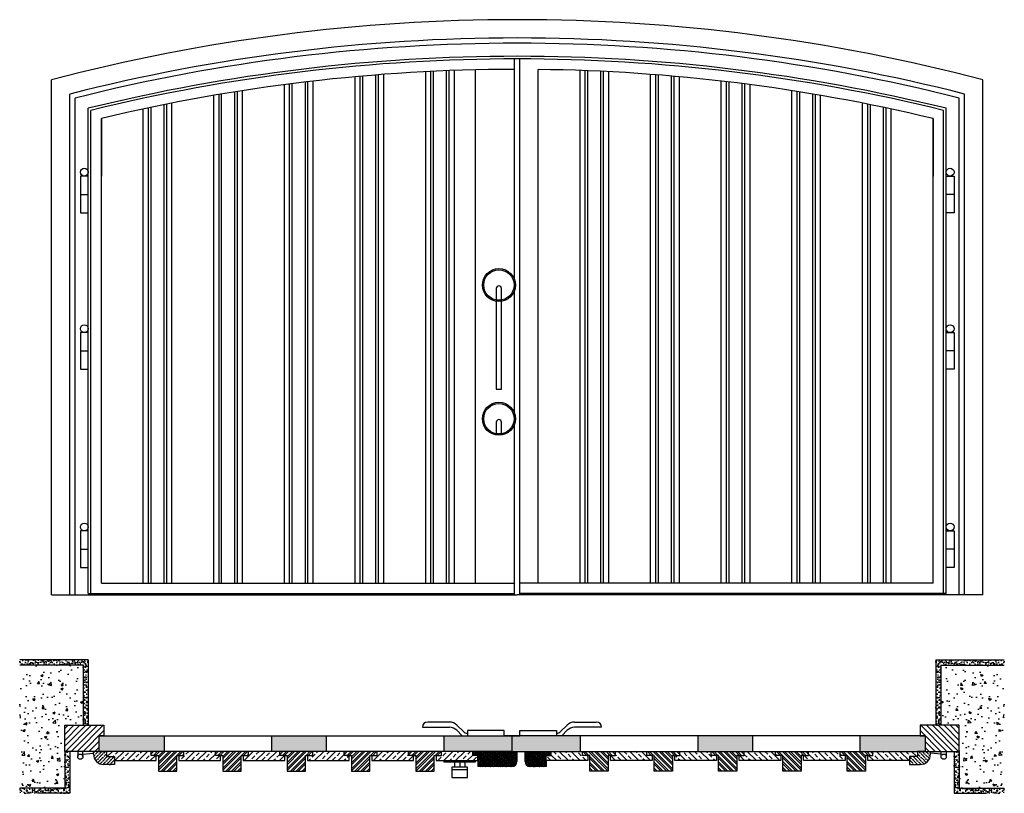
# Model space of a CAD drawing. Extents: x 0.3 to 4.06, y -0.65 to 2.31.
import ezdxf

# ---------------------------------------------------------------- set-up
doc = ezdxf.new("R2010")
doc.units = 0
doc.header["$LTSCALE"] = 0.006734
doc.header["$MEASUREMENT"] = 0
doc.layers.get('0').update_dxf_attribs({"linetype": 'CONTINUOUS'})

msp = doc.modelspace()

# ---------------------------------------------------------------- hatches: boundary and pattern name
h = msp.add_hatch()
h.set_pattern_fill('AR-SAND', color=256, scale=0.0003, style=0)
h.set_pattern_definition([(37.5, (-6e-17, -0.2), (-0.00048, 0.0146824), [0, -0.0115824, 0, -0.012954, 0, -0.0123825]), (7.5, (-6e-17, -0.2), (0.0134857, 0.02150475), [0, -0.0062484, 0, -0.0104394, 0, -0.0040005]), (327.5, (-0.009373, -0.2), (0.02372977, 4.312e-05), [0, -0.00381, 0, -0.013716, 0, -0.017907]), (317.5, (-0.009373, -0.2), (0.0229067, 0.0066879), [0, -0.001905, 0, -0.0089916, 0, -0.010287])])
h.paths.add_polyline_path([(0.5587, -0.1422), (0.2966, -0.1422), (0.2966, -0.1622), (0.5387, -0.1622), (0.5387, -0.392), (0.5587, -0.392)])
h.paths.add_polyline_path([(0.4887, -0.492), (0.4687, -0.492), (0.4687, -0.6322), (0.2966, -0.6322), (0.2966, -0.6522), (0.3641, -0.6522), (0.4887, -0.6522)])
h = msp.add_hatch()
h.set_pattern_fill('AR-SAND', color=256, scale=0.0003, style=0)
h.set_pattern_definition([(142.5, (4.357423, -0.2), (0.00048, 0.0146824), [0, -0.0115824, 0, -0.012954, 0, -0.0123825]), (172.5, (4.357423, -0.2), (-0.0134857, 0.02150475), [0, -0.0062484, 0, -0.0104394, 0, -0.0040005]), (212.5, (4.366795, -0.2), (-0.02372977, 4.312e-05), [0, -0.00381, 0, -0.013716, 0, -0.017907]), (222.5, (4.366795, -0.2), (-0.0229067, 0.0066879), [0, -0.001905, 0, -0.0089916, 0, -0.010287])])
h.paths.add_polyline_path([(3.7987, -0.1422), (4.0609, -0.1422), (4.0609, -0.1622), (3.8187, -0.1622), (3.8187, -0.392), (3.7987, -0.392)])
h.paths.add_polyline_path([(3.8687, -0.492), (3.8887, -0.492), (3.8887, -0.6322), (4.0609, -0.6322), (4.0609, -0.6522), (3.9934, -0.6522), (3.8687, -0.6522)])
h = msp.add_hatch()
h.set_pattern_fill('AR-CONC', color=256, scale=0.0005, style=0)
h.set_pattern_definition([(50, (-6e-17, -0.2), (0.091092, -0.0079695), [0.009525, -0.104775]), (355, (-6e-17, -0.2), (-0.017621, 0.095528), [0.00762, -0.08382]), (100.451, (0.00759, -0.20066), (0.073471, 0.087558), [0.008095, -0.089045]), (46.184, (-6e-17, -0.1746), (0.13554, -0.021021), [0.014287, -0.157163]), (96.636, (0.0113, -0.17635), (0.118702, 0.123713), [0.012143, -0.133568]), (351.184, (-6e-17, -0.1746), (0.118702, 0.123713), [0.01143, -0.12573]), (21, (0.0127, -0.18095), (0.0758074, -0.051133), [0.009525, -0.104775]), (326, (0.0127, -0.18095), (0.030901, 0.092094), [0.00762, -0.08382]), (71.451, (0.01902, -0.18521), (0.106708, 0.040961), [0.008095, -0.089045]), (37.5, (-6e-17, -0.2), (0.0015443, 0.0422775), [0, -0.082804, 0, -0.08509, 0, -0.0841375]), (7.5, (-6e-17, -0.2), (0.0334098, 0.0500903), [0, -0.048514, 0, -0.080899, 0, -0.0320675]), (327.5, (-0.02832, -0.2), (0.0677953, -0.0028644), [0, -0.03175, 0, -0.09906, 0, -0.131445]), (317.5, (-0.04102, -0.2), (0.0740646, 0.0127132), [0, -0.041275, 0, -0.065786, 0, -0.093345])])
h.paths.add_polyline_path([(0.5387, -0.1622), (0.2966, -0.1622), (0.2966, -0.6322), (0.4687, -0.6322), (0.4687, -0.492), (0.4687, -0.442), (0.4687, -0.392), (0.5387, -0.392)])
h = msp.add_hatch()
h.set_pattern_fill('AR-CONC', color=256, scale=0.0005, style=0)
h.set_pattern_definition([(130, (4.35742, -0.2), (-0.091092, -0.0079695), [0.009525, -0.104775]), (185, (4.35742, -0.2), (0.017621, 0.095528), [0.00762, -0.08382]), (79.549, (4.34983, -0.20066), (-0.073471, 0.087558), [0.008095, -0.089045]), (133.816, (4.35742, -0.1746), (-0.13554, -0.021021), [0.014287, -0.157163]), (83.364, (4.34613, -0.17635), (-0.118702, 0.123713), [0.012143, -0.133568]), (188.816, (4.35742, -0.1746), (-0.118702, 0.123713), [0.01143, -0.12573]), (159, (4.34472, -0.18095), (-0.0758074, -0.051133), [0.009525, -0.104775]), (214, (4.34472, -0.18095), (-0.030901, 0.092094), [0.00762, -0.08382]), (108.549, (4.338405, -0.18521), (-0.106708, 0.040961), [0.008095, -0.089045]), (142.5, (4.357423, -0.2), (-0.0015443, 0.0422775), [0, -0.082804, 0, -0.08509, 0, -0.0841375]), (172.5, (4.357423, -0.2), (-0.0334098, 0.0500903), [0, -0.048514, 0, -0.080899, 0, -0.0320675]), (212.5, (4.385744, -0.2), (-0.0677953, -0.0028644), [0, -0.03175, 0, -0.09906, 0, -0.131445]), (222.5, (4.398444, -0.2), (-0.0740646, 0.0127132), [0, -0.041275, 0, -0.065786, 0, -0.093345])])
h.paths.add_polyline_path([(3.8187, -0.1622), (4.0609, -0.1622), (4.0609, -0.6322), (3.8887, -0.6322), (3.8887, -0.492), (3.8887, -0.442), (3.8887, -0.392), (3.8187, -0.392)])
h = msp.add_hatch()
h.set_pattern_fill('ANSI31', color=256, scale=0.005, style=0)
h.set_pattern_definition([(45, (-6e-17, -0.2), (-0.01122532, 0.01122532), [])])
h.paths.add_polyline_path([(0.4687, -0.392), (0.4687, -0.442), (0.4687, -0.492), (0.5987, -0.492), (0.5987, -0.432), (0.6187, -0.432), (0.6187, -0.392), (0.5587, -0.392)])
h = msp.add_hatch()
h.set_pattern_fill('ANSI31', color=256, scale=0.005, style=0)
h.set_pattern_definition([(135, (4.357423, -0.2), (0.01122532, 0.01122532), [])])
h.paths.add_polyline_path([(3.7987, -0.392), (3.7387, -0.392), (3.7387, -0.432), (3.7587, -0.432), (3.7587, -0.492), (3.8887, -0.492), (3.8887, -0.442), (3.8887, -0.392)])
h = msp.add_hatch()
h.set_pattern_fill('ANSI35', color=256, scale=0.002, style=0)
h.set_pattern_definition([(45, (-6e-17, -0.2), (-0.008980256, 0.008980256), []), (45, (0.00898, -0.2), (-0.008980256, 0.008980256), [0.015875, -0.003175, 0, -0.003175])])
h.paths.add_polyline_path([(0.8487, -0.492), (0.8487, -0.432), (0.5987, -0.432), (0.5987, -0.492), (0.6287, -0.492)])
h.paths.add_polyline_path([(1.2587, -0.432), (1.2587, -0.492), (1.4687, -0.492), (1.4687, -0.432)])
h.paths.add_polyline_path([(2.1787, -0.492), (2.1787, -0.432), (2.1487, -0.432), (1.9187, -0.432), (1.9187, -0.492)])
h = msp.add_hatch()
h.set_pattern_fill('ANSI35', color=256, scale=0.002, style=0)
h.set_pattern_definition([(135, (4.357423, -0.2), (0.008980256, 0.008980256), []), (135, (4.348442, -0.2), (0.008980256, 0.008980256), [0.015875, -0.003175, 0, -0.003175])])
h.paths.add_polyline_path([(3.5087, -0.492), (3.5087, -0.432), (3.7587, -0.432), (3.7587, -0.492), (3.7287, -0.492)])
h.paths.add_polyline_path([(3.0987, -0.432), (3.0987, -0.492), (2.8887, -0.492), (2.8887, -0.432)])
h.paths.add_polyline_path([(2.1787, -0.492), (2.1787, -0.432), (2.2087, -0.432), (2.4387, -0.432), (2.4387, -0.492)])
h = msp.add_hatch()
h.set_pattern_fill('ANSI36', color=256, scale=0.003, style=0)
h.set_pattern_definition([(45, (-6e-17, -0.2), (0.0050514, 0.01852178), [0.0238125, -0.0047625, 0, -0.0047625])])
h.paths.add_polyline_path([(0.6287, -0.512), (0.6287, -0.492), (0.5987, -0.492), (0.5787, -0.492), (0.5787, -0.502, 0.414214), (0.6187, -0.542), (0.6587, -0.542), (0.6587, -0.512)])
h = msp.add_hatch()
h.set_pattern_fill('ANSI33', color=256, scale=0.005, style=0)
h.set_pattern_definition([(45, (-6e-17, -0.2), (-0.02245064, 0.02245064), []), (45, (0.02245, -0.2), (-0.02245064, 0.02245064), [0.015875, -0.0079375])])
h.paths.add_polyline_path([(0.8187, -0.527), (0.8187, -0.507), (0.7987, -0.507), (0.7987, -0.492), (0.6287, -0.492), (0.6287, -0.512), (0.6587, -0.512), (0.6587, -0.527)])
h.paths.add_polyline_path([(1.0647, -0.527), (1.0647, -0.507), (1.0447, -0.507), (1.0447, -0.492), (0.9247, -0.492), (0.9247, -0.507), (0.9047, -0.507), (0.9047, -0.527)])
h.paths.add_polyline_path([(1.3107, -0.527), (1.3107, -0.507), (1.2907, -0.507), (1.2907, -0.492), (1.1707, -0.492), (1.1707, -0.507), (1.1507, -0.507), (1.1507, -0.527)])
h.paths.add_polyline_path([(1.5567, -0.527), (1.5567, -0.507), (1.5367, -0.507), (1.5367, -0.492), (1.4167, -0.492), (1.4167, -0.507), (1.3967, -0.507), (1.3967, -0.527)])
h.paths.add_polyline_path([(1.8027, -0.527), (1.8027, -0.507), (1.7827, -0.507), (1.7827, -0.492), (1.6627, -0.492), (1.6627, -0.507), (1.6427, -0.507), (1.6427, -0.527)])
h.paths.add_polyline_path([(2.0487, -0.527), (2.0487, -0.507), (2.0287, -0.507), (2.0287, -0.492), (1.9087, -0.492), (1.9087, -0.507), (1.8887, -0.507), (1.8887, -0.527)])
h = msp.add_hatch()
h.set_pattern_fill('STEEL', color=256, scale=0.005, style=0)
h.set_pattern_definition([(45, (-6e-17, -0.2), (-0.01122532, 0.01122532), []), (45, (-6e-17, -0.192062), (-0.01122532, 0.01122532), [])])
h.paths.add_polyline_path([(0.8967, -0.507), (0.9047, -0.507), (0.9247, -0.507), (0.9247, -0.492), (0.7987, -0.492), (0.7987, -0.507), (0.8187, -0.507), (0.8267, -0.507), (0.8267, -0.567), (0.8967, -0.567)])
h.paths.add_polyline_path([(1.0727, -0.567), (1.1427, -0.567), (1.1427, -0.507), (1.1507, -0.507), (1.1707, -0.507), (1.1707, -0.492), (1.0447, -0.492), (1.0447, -0.507), (1.0647, -0.507), (1.0727, -0.507)])
h.paths.add_polyline_path([(1.3187, -0.567), (1.3887, -0.567), (1.3887, -0.507), (1.3967, -0.507), (1.4167, -0.507), (1.4167, -0.492), (1.2907, -0.492), (1.2907, -0.507), (1.3107, -0.507), (1.3187, -0.507)])
h.paths.add_polyline_path([(1.5647, -0.567), (1.6347, -0.567), (1.6347, -0.507), (1.6427, -0.507), (1.6627, -0.507), (1.6627, -0.492), (1.5367, -0.492), (1.5367, -0.507), (1.5567, -0.507), (1.5647, -0.507)])
h.paths.add_polyline_path([(1.7827, -0.492), (1.7827, -0.507), (1.8027, -0.507), (1.8107, -0.507), (1.8107, -0.567), (1.8807, -0.567), (1.8807, -0.507), (1.8887, -0.507), (1.9087, -0.507), (1.9087, -0.492)])
h = msp.add_hatch()
h.set_pattern_fill('ANSI36', color=256, scale=0.001, style=0)
h.set_pattern_definition([(45, (0, 0), (0.001683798, 0.006173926), [0.0079375, -0.0015875, 0, -0.0015875])])
h.paths.add_polyline_path([(2.1975, -0.492), (2.1775, -0.492), (2.0287, -0.492), (2.0287, -0.507), (2.0487, -0.507), (2.0487, -0.527), (2.0487, -0.55), (2.1775, -0.55, 0.414214), (2.1975, -0.53)])
h.paths.add_polyline_path([(2.3087, -0.507), (2.3287, -0.507), (2.3287, -0.492), (2.2287, -0.492), (2.2287, -0.53, 0.414214), (2.2487, -0.55), (2.3087, -0.55), (2.3087, -0.527)])
h = msp.add_hatch()
h.set_pattern_fill('ANSI33', color=256, scale=0.005, style=0)
h.set_pattern_definition([(135, (4.357423, -0.2), (0.02245064, 0.02245064), []), (135, (4.334972, -0.2), (0.02245064, 0.02245064), [0.015875, -0.0079375])])
h.paths.add_polyline_path([(3.6987, -0.527), (3.6987, -0.512), (3.7287, -0.512), (3.7287, -0.492), (3.5587, -0.492), (3.5587, -0.507), (3.5387, -0.507), (3.5387, -0.527)])
h.paths.add_polyline_path([(3.4527, -0.527), (3.4527, -0.507), (3.4327, -0.507), (3.4327, -0.492), (3.3127, -0.492), (3.3127, -0.507), (3.2927, -0.507), (3.2927, -0.527)])
h.paths.add_polyline_path([(3.2067, -0.527), (3.2067, -0.507), (3.1867, -0.507), (3.1867, -0.492), (3.0667, -0.492), (3.0667, -0.507), (3.0467, -0.507), (3.0467, -0.527)])
h.paths.add_polyline_path([(2.9607, -0.527), (2.9607, -0.507), (2.9407, -0.507), (2.9407, -0.492), (2.8207, -0.492), (2.8207, -0.507), (2.8007, -0.507), (2.8007, -0.527)])
h.paths.add_polyline_path([(2.7147, -0.527), (2.7147, -0.507), (2.6947, -0.507), (2.6947, -0.492), (2.5747, -0.492), (2.5747, -0.507), (2.5547, -0.507), (2.5547, -0.527)])
h.paths.add_polyline_path([(2.4687, -0.527), (2.4687, -0.507), (2.4487, -0.507), (2.4487, -0.492), (2.3287, -0.492), (2.3287, -0.507), (2.3087, -0.507), (2.3087, -0.527)])
h = msp.add_hatch()
h.set_pattern_fill('STEEL', color=256, scale=0.005, style=0)
h.set_pattern_definition([(135, (4.357423, -0.2), (0.01122532, 0.01122532), []), (135, (4.357423, -0.192062), (0.01122532, 0.01122532), [])])
h.paths.add_polyline_path([(3.4607, -0.567), (3.5307, -0.567), (3.5307, -0.507), (3.5387, -0.507), (3.5587, -0.507), (3.5587, -0.492), (3.4327, -0.492), (3.4327, -0.507), (3.4527, -0.507), (3.4607, -0.507)])
h.paths.add_polyline_path([(3.2847, -0.507), (3.2927, -0.507), (3.3127, -0.507), (3.3127, -0.492), (3.1867, -0.492), (3.1867, -0.507), (3.2067, -0.507), (3.2147, -0.507), (3.2147, -0.567), (3.2847, -0.567)])
h.paths.add_polyline_path([(3.0387, -0.507), (3.0467, -0.507), (3.0667, -0.507), (3.0667, -0.492), (2.9407, -0.492), (2.9407, -0.507), (2.9607, -0.507), (2.9687, -0.507), (2.9687, -0.567), (3.0387, -0.567)])
h.paths.add_polyline_path([(2.7927, -0.507), (2.8007, -0.507), (2.8207, -0.507), (2.8207, -0.492), (2.6947, -0.492), (2.6947, -0.507), (2.7147, -0.507), (2.7227, -0.507), (2.7227, -0.567), (2.7927, -0.567)])
h.paths.add_polyline_path([(2.4487, -0.492), (2.4487, -0.507), (2.4687, -0.507), (2.4767, -0.507), (2.4767, -0.567), (2.5467, -0.567), (2.5467, -0.507), (2.5547, -0.507), (2.5747, -0.507), (2.5747, -0.492)])
h = msp.add_hatch()
h.set_pattern_fill('ANSI36', color=256, scale=0.003, style=0)
h.set_pattern_definition([(135, (4.357423, -0.2), (-0.0050514, 0.01852178), [0.0238125, -0.0047625, 0, -0.0047625])])
h.paths.add_polyline_path([(3.7287, -0.512), (3.6987, -0.512), (3.6987, -0.542), (3.7387, -0.542, 0.414214), (3.7787, -0.502), (3.7787, -0.492), (3.7587, -0.492), (3.7287, -0.492)])

# ---------------------------------------------------------------- linework, layer by layer
for p, q in [((2.1887, 0.1064), (2.1887, 2.1564)), ((2.2087, 0.1064), (2.2087, 2.1564)), ((1.8687, 0.1514), (1.8687, 2.1084)), ((1.8787, 0.1514), (1.8787, 2.1089)), ((1.9287, 0.1514), (1.9287, 2.1111)), ((1.9387, 0.1514), (1.9387, 2.1114)), ((1.9587, 0.1514), (1.9587, 2.1122)), ((2.0387, 0.1514), (2.0387, 2.1159)), ((2.2787, 0.1514), (2.2787, 2.1159)), ((2.4387, 0.1514), (2.4387, 2.1122)), ((2.4587, 0.1514), (2.4587, 2.1114)), ((2.4687, 0.1514), (2.4687, 2.1111)), ((2.5187, 0.1514), (2.5187, 2.1089)), ((2.5287, 0.1514), (2.5287, 2.1084)), ((0.4187, 0.1064), (0.4187, 2.0764)), ((1.4187, 0.1514), (1.4187, 2.0716)), ((1.4187, 0.1514), (1.4187, 2.0716)), ((1.4187, 0.1514), (1.4187, 2.0716)), ((1.5787, 0.1514), (1.5787, 2.0881)), ((1.5987, 0.1514), (1.5987, 2.0899)), ((1.6087, 0.1514), (1.6087, 2.0908)), ((1.6587, 0.1514), (1.6587, 2.095)), ((1.6687, 0.1514), (1.6687, 2.0958)), ((1.6887, 0.1514), (1.6887, 2.0973)), ((1.6887, 0.1514), (1.6887, 2.0764)), ((1.8487, 0.1514), (1.8487, 2.1074)), ((1.9587, 0.1514), (1.9587, 2.0764)), ((2.4387, 0.1514), (2.4387, 2.0764)), ((2.5487, 0.1514), (2.5487, 2.1074)), ((2.7087, 0.1514), (2.7087, 2.0973)), ((2.7087, 0.1514), (2.7087, 2.0764)), ((2.7287, 0.1514), (2.7287, 2.0958)), ((2.7387, 0.1514), (2.7387, 2.095)), ((2.7887, 0.1514), (2.7887, 2.0908)), ((2.7987, 0.1514), (2.7987, 2.0899)), ((2.8187, 0.1514), (2.8187, 2.0881)), ((2.9787, 0.1514), (2.9787, 2.0716)), ((2.9787, 0.1514), (2.9787, 2.0716)), ((2.9787, 0.1514), (2.9787, 2.0716)), ((3.9787, 0.1064), (3.9787, 2.0764)), ((1.1487, 0.1514), (1.1487, 2.035)), ((1.1487, 0.1514), (1.1487, 2.035)), ((1.1487, 0.1514), (1.1487, 2.035)), ((1.3087, 0.1514), (1.3087, 2.058)), ((1.3087, 0.1514), (1.3087, 2.058)), ((1.3287, 0.1514), (1.3287, 2.0606)), ((1.3287, 0.1514), (1.3287, 2.0606)), ((1.3387, 0.1514), (1.3387, 2.0619)), ((1.3387, 0.1514), (1.3387, 2.0619)), ((1.3887, 0.1514), (1.3887, 2.0681)), ((1.3887, 0.1514), (1.3887, 2.0681)), ((1.3987, 0.1514), (1.3987, 2.0693)), ((1.3987, 0.1514), (1.3987, 2.0693)), ((2.9987, 0.1514), (2.9987, 2.0693)), ((2.9987, 0.1514), (2.9987, 2.0693)), ((3.0087, 0.1514), (3.0087, 2.0681)), ((3.0087, 0.1514), (3.0087, 2.0681)), ((3.0587, 0.1514), (3.0587, 2.0619)), ((3.0587, 0.1514), (3.0587, 2.0619)), ((3.0687, 0.1514), (3.0687, 2.0606)), ((3.0687, 0.1514), (3.0687, 2.0606)), ((3.0887, 0.1514), (3.0887, 2.058)), ((3.0887, 0.1514), (3.0887, 2.058)), ((3.2487, 0.1514), (3.2487, 2.035)), ((3.2487, 0.1514), (3.2487, 2.035)), ((3.2487, 0.1514), (3.2487, 2.035)), ((0.4887, 0.1064), (0.4887, 2.0222)), ((0.5087, 0.1064), (0.5087, 2.0066)), ((1.0387, 0.1514), (1.0387, 2.0169)), ((1.0587, 0.1514), (1.0587, 2.0204)), ((1.0687, 0.1514), (1.0687, 2.022)), ((1.1187, 0.1514), (1.1187, 2.0303)), ((1.1287, 0.1514), (1.1287, 2.0319)), ((3.2687, 0.1514), (3.2687, 2.0319)), ((3.2787, 0.1514), (3.2787, 2.0303)), ((3.3287, 0.1514), (3.3287, 2.022)), ((3.3387, 0.1514), (3.3387, 2.0204)), ((3.3587, 0.1514), (3.3587, 2.0169)), ((3.8887, 0.1064), (3.8887, 2.0066)), ((3.9087, 0.1064), (3.9087, 2.0222)), ((0.5587, 0.1114), (0.5587, 1.9676)), ((0.5687, 0.1114), (0.5687, 1.9597)), ((0.7687, 0.1514), (0.7687, 1.9646)), ((0.7887, 0.1514), (0.7887, 1.9689)), ((0.7987, 0.1514), (0.7987, 1.971)), ((0.8487, 0.1514), (0.8487, 1.9813)), ((0.8587, 0.1514), (0.8587, 1.9833)), ((0.8787, 0.1514), (0.8787, 1.9873)), ((0.8787, 0.1514), (0.8787, 1.9873)), ((3.5187, 0.1514), (3.5187, 1.9873)), ((3.5187, 0.1514), (3.5187, 1.9873)), ((3.5387, 0.1514), (3.5387, 1.9833)), ((3.5487, 0.1514), (3.5487, 1.9813)), ((3.5987, 0.1514), (3.5987, 1.971)), ((3.6087, 0.1514), (3.6087, 1.9689)), ((3.6287, 0.1514), (3.6287, 1.9646)), ((3.8287, 0.1114), (3.8287, 1.9597)), ((3.8387, 0.1114), (3.8387, 1.9676)), ((0.6087, 1.9283), (0.6087, 1.7083)), ((0.6087, 0.1514), (0.6087, 1.9283)), ((3.7887, 0.1514), (3.7887, 1.9283)), ((3.7887, 1.9283), (3.7887, 1.7083)), ((0.5287, 1.7083), (0.5287, 1.5683)), ((0.5587, 1.7083), (0.5287, 1.7083)), ((3.8387, 1.7083), (3.8687, 1.7083)), ((3.8687, 1.7083), (3.8687, 1.5683)), ((0.5287, 1.6383), (0.5587, 1.6383)), ((3.8687, 1.6383), (3.8387, 1.6383)), ((0.5287, 1.5683), (0.5587, 1.5683)), ((3.8687, 1.5683), (3.8387, 1.5683)), ((2.1187, 1.2784), (2.1187, 1.2343)), ((2.1387, 1.2343), (2.1387, 1.2784)), ((2.1387, 1.2334), (2.1187, 1.2334)), ((2.1187, 1.2334), (2.1187, 0.8934)), ((2.1387, 0.8934), (2.1387, 1.2334)), ((0.5587, 1.1095), (0.5287, 1.1095)), ((0.5287, 1.1095), (0.5287, 0.9695)), ((3.8387, 1.1095), (3.8687, 1.1095)), ((3.8687, 1.1095), (3.8687, 0.9695)), ((0.5287, 1.0395), (0.5587, 1.0395)), ((3.8687, 1.0395), (3.8387, 1.0395)), ((0.5287, 0.9695), (0.5587, 0.9695)), ((3.8687, 0.9695), (3.8387, 0.9695)), ((2.1187, 0.8934), (2.1387, 0.8934)), ((2.1287, 0.8934), (2.1387, 0.8934)), ((2.1187, 0.7671), (2.1187, 0.7229)), ((2.1387, 0.7229), (2.1387, 0.7671)), ((0.5287, 0.3514), (0.5287, 0.2114)), ((0.5587, 0.3514), (0.5287, 0.3514)), ((0.5587, 0.1114), (0.5587, 0.3514)), ((3.8387, 0.1114), (3.8387, 0.3514)), ((3.8387, 0.3514), (3.8687, 0.3514)), ((3.8687, 0.3514), (3.8687, 0.2114)), ((0.5287, 0.2814), (0.5587, 0.2814)), ((3.8687, 0.2814), (3.8387, 0.2814)), ((0.5287, 0.2114), (0.5587, 0.2114)), ((3.8687, 0.2114), (3.8387, 0.2114)), ((0.6087, 0.1514), (2.1887, 0.1514)), ((3.7887, 0.1514), (2.2087, 0.1514)), ((0.4187, 0.1064), (2.1987, 0.1064)), ((0.5587, 0.1114), (2.1887, 0.1114)), ((3.9787, 0.1064), (2.1987, 0.1064)), ((3.8387, 0.1114), (2.2087, 0.1114)), ((0.5587, -0.1422), (0.5587, -0.392)), ((3.7987, -0.1422), (3.7987, -0.392)), ((0.5387, -0.1622), (0.5387, -0.392)), ((3.8187, -0.1622), (3.8187, -0.392)), ((0.4687, -0.442), (0.4687, -0.392)), ((0.4687, -0.392), (0.5587, -0.392)), ((0.5587, -0.392), (0.6187, -0.392)), ((0.6187, -0.392), (0.6187, -0.432)), ((1.8363, -0.3996), (1.9397, -0.3996)), ((1.8363, -0.3996), (1.8363, -0.3996)), ((1.9397, -0.3796), (1.8563, -0.3796)), ((1.9929, -0.4162), (1.968, -0.3913)), ((1.968, -0.4113), (1.9887, -0.432)), ((2.1487, -0.412), (2.0087, -0.412)), ((2.0087, -0.412), (2.0087, -0.432)), ((2.1487, -0.432), (2.1487, -0.412)), ((2.2087, -0.432), (2.2087, -0.412)), ((2.2087, -0.412), (2.3487, -0.412)), ((2.3487, -0.412), (2.3487, -0.432)), ((2.3646, -0.4162), (2.3894, -0.3913)), ((2.3894, -0.4113), (2.3687, -0.432)), ((2.4177, -0.3796), (2.5011, -0.3796)), ((2.5211, -0.3996), (2.4177, -0.3996)), ((2.5211, -0.3996), (2.5211, -0.3996)), ((3.7987, -0.392), (3.7387, -0.392)), ((3.7387, -0.392), (3.7387, -0.432)), ((3.8887, -0.392), (3.7987, -0.392)), ((3.8887, -0.442), (3.8887, -0.392)), ((0.4687, -0.492), (0.4687, -0.442)), ((0.5987, -0.432), (2.1787, -0.432)), ((0.6187, -0.432), (0.5987, -0.432)), ((0.5987, -0.432), (0.5987, -0.492)), ((0.8487, -0.432), (0.8487, -0.492)), ((1.2587, -0.432), (1.2587, -0.492)), ((1.4687, -0.432), (1.4687, -0.492)), ((1.9187, -0.432), (1.9187, -0.492)), ((2.0087, -0.422), (2.007, -0.422)), ((2.1787, -0.432), (2.1487, -0.432)), ((2.1787, -0.432), (2.2087, -0.432)), ((3.7587, -0.432), (2.1787, -0.432)), ((2.1787, -0.432), (2.1787, -0.492)), ((2.3487, -0.422), (2.3504, -0.422)), ((2.4387, -0.432), (2.4387, -0.492)), ((2.8887, -0.432), (2.8887, -0.492)), ((3.0987, -0.432), (3.0987, -0.492)), ((3.5087, -0.432), (3.5087, -0.492)), ((3.7387, -0.432), (3.7587, -0.432)), ((3.7587, -0.432), (3.7587, -0.492)), ((3.8887, -0.492), (3.8887, -0.442)), ((0.5987, -0.492), (0.4687, -0.492)), ((0.5183, -0.492), (0.5183, -0.512)), ((0.5383, -0.512), (0.5383, -0.492)), ((0.5383, -0.502), (0.5787, -0.4989)), ((0.5787, -0.502), (0.5787, -0.492)), ((2.1787, -0.492), (0.5987, -0.492)), ((0.5987, -0.492), (0.6287, -0.492)), ((0.6287, -0.492), (0.6287, -0.512)), ((0.6287, -0.512), (0.6587, -0.512)), ((0.6587, -0.512), (0.6587, -0.542)), ((0.7987, -0.507), (0.7987, -0.492)), ((0.8187, -0.507), (0.7987, -0.507)), ((0.8187, -0.507), (0.8267, -0.507)), ((0.8187, -0.527), (0.8187, -0.507)), ((0.8267, -0.507), (0.8267, -0.567)), ((0.8967, -0.567), (0.8967, -0.507)), ((0.8967, -0.507), (0.9047, -0.507)), ((0.9047, -0.507), (0.9047, -0.527)), ((0.9047, -0.507), (0.9247, -0.507)), ((0.9247, -0.507), (0.9247, -0.492)), ((1.0447, -0.507), (1.0447, -0.492)), ((1.0447, -0.507), (1.0447, -0.492)), ((1.0647, -0.507), (1.0447, -0.507)), ((1.0647, -0.507), (1.0447, -0.507)), ((1.0647, -0.527), (1.0647, -0.507)), ((1.0647, -0.507), (1.0727, -0.507)), ((1.0727, -0.507), (1.0727, -0.567)), ((1.1427, -0.567), (1.1427, -0.507)), ((1.1427, -0.507), (1.1507, -0.507)), ((1.1507, -0.507), (1.1507, -0.527)), ((1.1507, -0.507), (1.1707, -0.507)), ((1.1707, -0.507), (1.1707, -0.492)), ((1.2907, -0.507), (1.2907, -0.492)), ((1.2907, -0.507), (1.2907, -0.492)), ((1.3107, -0.507), (1.2907, -0.507)), ((1.3107, -0.507), (1.2907, -0.507)), ((1.3107, -0.527), (1.3107, -0.507)), ((1.3107, -0.507), (1.3187, -0.507)), ((1.3187, -0.507), (1.3187, -0.567)), ((1.3887, -0.567), (1.3887, -0.507)), ((1.3887, -0.507), (1.3967, -0.507)), ((1.3967, -0.507), (1.3967, -0.527)), ((1.3967, -0.507), (1.4167, -0.507)), ((1.4167, -0.507), (1.4167, -0.492)), ((1.5367, -0.507), (1.5367, -0.492)), ((1.5367, -0.507), (1.5367, -0.492)), ((1.5567, -0.507), (1.5367, -0.507)), ((1.5567, -0.507), (1.5367, -0.507)), ((1.5567, -0.527), (1.5567, -0.507)), ((1.5567, -0.507), (1.5647, -0.507)), ((1.5647, -0.507), (1.5647, -0.567)), ((1.6347, -0.567), (1.6347, -0.507)), ((1.6347, -0.507), (1.6427, -0.507)), ((1.6427, -0.507), (1.6427, -0.527)), ((1.6427, -0.507), (1.6627, -0.507)), ((1.6627, -0.507), (1.6627, -0.492)), ((1.7827, -0.507), (1.7827, -0.492)), ((1.7827, -0.507), (1.7827, -0.492)), ((1.8027, -0.507), (1.7827, -0.507)), ((1.8027, -0.507), (1.7827, -0.507)), ((1.8027, -0.527), (1.8027, -0.507)), ((1.8027, -0.507), (1.8107, -0.507)), ((1.8107, -0.507), (1.8107, -0.567)), ((1.8807, -0.567), (1.8807, -0.507)), ((1.8807, -0.507), (1.8887, -0.507)), ((1.8887, -0.507), (1.8887, -0.527)), ((1.8887, -0.507), (1.9087, -0.507)), ((1.9087, -0.507), (1.9087, -0.492)), ((2.0287, -0.507), (2.0287, -0.492)), ((2.0487, -0.507), (2.0287, -0.507)), ((2.0487, -0.527), (2.0487, -0.507)), ((2.1775, -0.492), (2.1975, -0.492)), ((2.1787, -0.492), (3.7587, -0.492)), ((2.1975, -0.492), (2.1975, -0.53)), ((2.2287, -0.53), (2.2287, -0.492)), ((2.3087, -0.507), (2.3287, -0.507)), ((2.3087, -0.527), (2.3087, -0.507)), ((2.3287, -0.507), (2.3287, -0.492)), ((2.4487, -0.507), (2.4487, -0.492)), ((2.4687, -0.507), (2.4487, -0.507)), ((2.4767, -0.507), (2.4687, -0.507)), ((2.4687, -0.507), (2.4687, -0.527)), ((2.4767, -0.567), (2.4767, -0.507)), ((2.5547, -0.507), (2.5467, -0.507)), ((2.5467, -0.507), (2.5467, -0.567)), ((2.5547, -0.507), (2.5747, -0.507)), ((2.5547, -0.527), (2.5547, -0.507)), ((2.5547, -0.507), (2.5747, -0.507)), ((2.5747, -0.507), (2.5747, -0.492)), ((2.5747, -0.507), (2.5747, -0.492)), ((2.6947, -0.507), (2.6947, -0.492)), ((2.7147, -0.507), (2.6947, -0.507)), ((2.7227, -0.507), (2.7147, -0.507)), ((2.7147, -0.507), (2.7147, -0.527)), ((2.7227, -0.567), (2.7227, -0.507)), ((2.8007, -0.507), (2.7927, -0.507)), ((2.7927, -0.507), (2.7927, -0.567)), ((2.8007, -0.507), (2.8207, -0.507)), ((2.8007, -0.527), (2.8007, -0.507)), ((2.8007, -0.507), (2.8207, -0.507)), ((2.8207, -0.507), (2.8207, -0.492)), ((2.8207, -0.507), (2.8207, -0.492)), ((2.9407, -0.507), (2.9407, -0.492)), ((2.9607, -0.507), (2.9407, -0.507)), ((2.9687, -0.507), (2.9607, -0.507)), ((2.9607, -0.507), (2.9607, -0.527)), ((2.9687, -0.567), (2.9687, -0.507)), ((3.0467, -0.507), (3.0387, -0.507)), ((3.0387, -0.507), (3.0387, -0.567)), ((3.0467, -0.507), (3.0667, -0.507)), ((3.0467, -0.527), (3.0467, -0.507)), ((3.0467, -0.507), (3.0667, -0.507)), ((3.0667, -0.507), (3.0667, -0.492)), ((3.0667, -0.507), (3.0667, -0.492)), ((3.1867, -0.507), (3.1867, -0.492)), ((3.2067, -0.507), (3.1867, -0.507)), ((3.2147, -0.507), (3.2067, -0.507)), ((3.2067, -0.507), (3.2067, -0.527)), ((3.2147, -0.567), (3.2147, -0.507)), ((3.2927, -0.507), (3.2847, -0.507)), ((3.2847, -0.507), (3.2847, -0.567)), ((3.2927, -0.507), (3.3127, -0.507)), ((3.2927, -0.527), (3.2927, -0.507)), ((3.2927, -0.507), (3.3127, -0.507)), ((3.3127, -0.507), (3.3127, -0.492)), ((3.3127, -0.507), (3.3127, -0.492)), ((3.4327, -0.507), (3.4327, -0.492)), ((3.4527, -0.507), (3.4327, -0.507)), ((3.4607, -0.507), (3.4527, -0.507)), ((3.4527, -0.507), (3.4527, -0.527)), ((3.4607, -0.567), (3.4607, -0.507)), ((3.5307, -0.507), (3.5307, -0.567)), ((3.5387, -0.507), (3.5307, -0.507)), ((3.5387, -0.507), (3.5587, -0.507)), ((3.5387, -0.527), (3.5387, -0.507)), ((3.5587, -0.507), (3.5587, -0.492)), ((3.7287, -0.512), (3.6987, -0.512)), ((3.6987, -0.512), (3.6987, -0.542)), ((3.7287, -0.492), (3.7287, -0.512)), ((3.7587, -0.492), (3.7287, -0.492)), ((3.7587, -0.492), (3.8887, -0.492)), ((3.7787, -0.502), (3.7787, -0.492)), ((3.8191, -0.502), (3.7787, -0.4989)), ((3.8191, -0.512), (3.8191, -0.492)), ((3.8391, -0.492), (3.8391, -0.512)), ((0.6587, -0.542), (0.6187, -0.542)), ((0.6587, -0.527), (0.8187, -0.527)), ((0.9047, -0.527), (1.0647, -0.527)), ((1.1507, -0.527), (1.3107, -0.527)), ((1.3967, -0.527), (1.5567, -0.527)), ((1.6427, -0.527), (1.8027, -0.527)), ((1.8887, -0.527), (1.9187, -0.527)), ((1.8887, -0.527), (2.0487, -0.527)), ((1.9187, -0.527), (1.9187, -0.532)), ((1.9187, -0.532), (2.0387, -0.532)), ((1.9487, -0.552), (1.9487, -0.592)), ((2.0087, -0.552), (1.9487, -0.552)), ((2.0087, -0.562), (1.9487, -0.562)), ((1.9587, -0.532), (1.9587, -0.552)), ((1.9787, -0.532), (1.9787, -0.552)), ((1.9987, -0.532), (1.9987, -0.552)), ((2.0087, -0.592), (2.0087, -0.552)), ((2.0387, -0.532), (2.0387, -0.527)), ((2.0487, -0.527), (2.0487, -0.55)), ((2.1775, -0.55), (2.0487, -0.55)), ((2.3087, -0.55), (2.2487, -0.55)), ((2.3087, -0.527), (2.3087, -0.55)), ((2.4687, -0.527), (2.3087, -0.527)), ((2.7147, -0.527), (2.5547, -0.527)), ((2.9607, -0.527), (2.8007, -0.527)), ((3.2067, -0.527), (3.0467, -0.527)), ((3.4527, -0.527), (3.2927, -0.527)), ((3.6987, -0.527), (3.5387, -0.527)), ((3.6987, -0.542), (3.7387, -0.542)), ((0.8267, -0.567), (0.8967, -0.567)), ((1.0727, -0.567), (1.1427, -0.567)), ((1.3187, -0.567), (1.3887, -0.567)), ((1.5647, -0.567), (1.6347, -0.567)), ((1.8107, -0.567), (1.8807, -0.567)), ((1.9487, -0.592), (1.9787, -0.592)), ((1.9787, -0.592), (2.0087, -0.592)), ((2.5467, -0.567), (2.4767, -0.567)), ((2.7927, -0.567), (2.7227, -0.567)), ((3.0387, -0.567), (2.9687, -0.567)), ((3.2847, -0.567), (3.2147, -0.567)), ((3.5307, -0.567), (3.4607, -0.567))]:
    msp.add_line(p, q)
for points in [[(0.5587, -0.1422), (0.2966, -0.1422)], [(3.7987, -0.1422), (4.0609, -0.1422)], [(0.5387, -0.1622), (0.2966, -0.1622)], [(3.8187, -0.1622), (4.0609, -0.1622)], [(0.4687, -0.492), (0.4687, -0.6322), (0.2966, -0.6322)], [(0.4887, -0.492), (0.4887, -0.6522), (0.3641, -0.6522)], [(3.8687, -0.492), (3.8687, -0.6522), (3.9934, -0.6522)], [(3.8887, -0.492), (3.8887, -0.6322), (4.0609, -0.6322)]]:
    msp.add_lwpolyline(points)
for centre, radius in [((0.5437, 1.7233), 0.015), ((3.8537, 1.7233), 0.015), ((2.1287, 1.2916), 0.0632), ((2.1287, 1.2916), 0.0582), ((0.5437, 1.1245), 0.015), ((3.8537, 1.1245), 0.015), ((2.1287, 0.7802), 0.0632), ((2.1287, 0.7802), 0.0582), ((0.5437, 0.3664), 0.015), ((3.8537, 0.3664), 0.015), ((0.5283, -0.512), 0.01), ((3.8291, -0.512), 0.01)]:
    msp.add_circle(centre, radius)
for centre, radius, start, end in [((2.1987, -4.6964), 7.0028, 90, 104.72519), ((2.1987, -4.6964), 7.0028, 75.27481, 90), ((2.1987, -4.6964), 6.9328, 90, 104.27952), ((2.1987, -4.6964), 6.9328, 75.72048, 90), ((2.1987, -4.6964), 6.9128, 90, 104.1507), ((2.1987, -4.6964), 6.9128, 75.8493, 90), ((2.1987, -4.6964), 6.8628, 90, 103.82567), ((2.1987, -4.6964), 6.8528, 90, 103.76016), ((2.1987, -4.6964), 6.8628, 76.17433, 90), ((2.1987, -4.6964), 6.8528, 76.23984, 90), ((2.1987, -4.6964), 6.8128, 90.0841, 103.49634), ((2.1987, -4.6964), 6.8128, 76.50366, 89.32719), ((2.1287, 1.2784), 0.01, 0, 180), ((2.1287, 0.7671), 0.01, 0, 180), ((1.8563, -0.3996), 0.02, 90, 180), ((1.9397, -0.4196), 0.04, 45, 90), ((1.9397, -0.4396), 0.04, 45, 90), ((2.4177, -0.4196), 0.04, 90, 135), ((2.4177, -0.4396), 0.04, 90, 135), ((2.5011, -0.3996), 0.02, 0, 90), ((2.007, -0.402), 0.02, 225, 270), ((2.3504, -0.402), 0.02, 270, 315), ((0.6187, -0.502), 0.04, 180, 270), ((3.7387, -0.502), 0.04, 270, 0), ((2.1775, -0.53), 0.02, 270, 0), ((2.2487, -0.53), 0.02, 180, 270)]:
    msp.add_arc(centre, radius, start, end)

doc.saveas('drawing.dxf')
